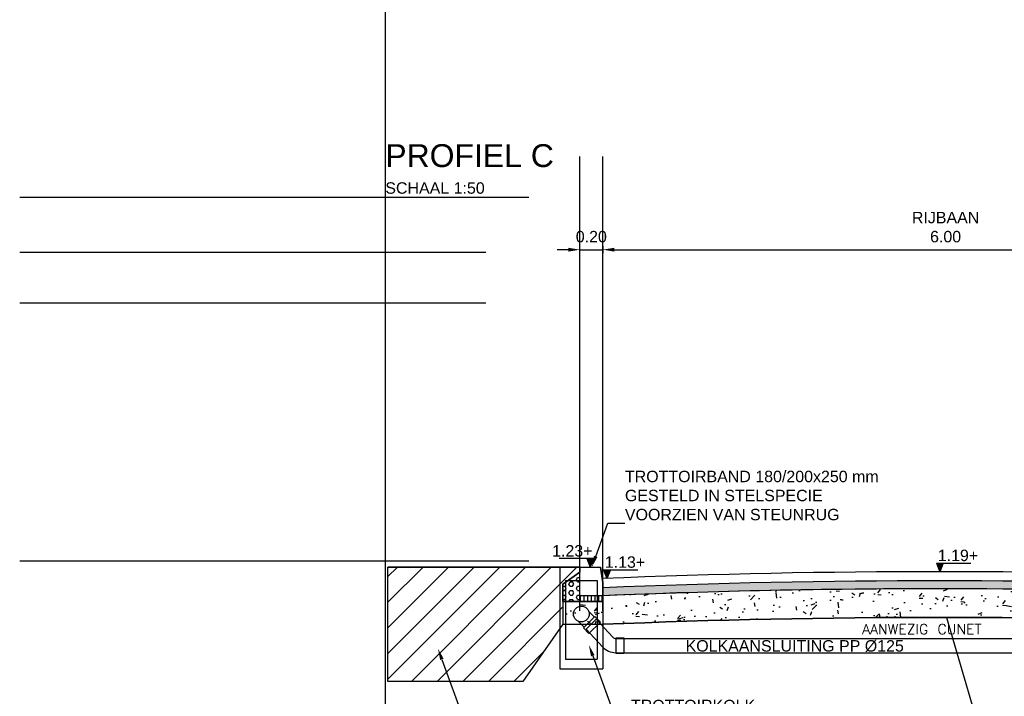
# Model space of a CAD drawing. Header units: metres. Extents: x 252743 to 254903, y 592696 to 593766.
# Tile 222 of 256: x 254494.01 to 254502.63, y 593457.32 to 593463.24. Entities that reach past the tile are written whole.
import ezdxf
from ezdxf import colors
from ezdxf.entities.mleader import LeaderData, LeaderLine
from ezdxf.math import Vec2, Vec3

# ---------------------------------------------------------------- set-up
doc = ezdxf.new("R2010")
doc.units = ezdxf.units.M
for name, color, linetype in [('B-WB-PROFIEL-LIJN', 8, 'Continuous'), ('B-WB-PROFIEL-TEKST 50', 8, 'Continuous'), ('N-WB-PROFIEL-ARC', 8, 'Continuous'), ('N-WB-PROFIEL-ARC STELSPECIE', 8, 'Continuous'), ('N-WB-PROFIEL-LIJN', 3, 'Continuous'), ('N-WB-PROFIEL-MAATVOERING', 7, 'Continuous'), ('N-WB-PROFIEL-TEKST 50', 7, 'Continuous')]:
    doc.layers.add(name, color=color, linetype=linetype)
doc.layers.add('N-WB-PROFIEL-HULP', color=6, linetype='Continuous', plot=False)
doc.layers.get('0').freeze()
doc.styles.add('B_STANDARD 50', font='txt.shx', dxfattribs={"height": 0.09})
doc.styles.add('N_STANDAARD HOLLEMA', font='arial.ttf', dxfattribs={"height": 2})
doc.styles.add('N_STANDARD 50', font='arial.ttf', dxfattribs={"height": 0.1})
doc.dimstyles.new('N_DIMENSION 50', dxfattribs={"dimtxt": 0.1, "dimasz": 0.1, "dimexe": 0.03125, "dimexo": 0.03125, "dimgap": 0.0625, "dimtad": 1, "dimzin": 3, "dimdsep": 46, "dimtxsty": 'N_STANDARD 50', "dimcen": 0, "dimazin": 3, "dimtfac": 1, "dimtix": 1, "dimtmove": 2, "dimatfit": 3, "dimfxl": 0.03125, "dimfxlon": 1, "dimtfill": 1, "dimtolj": 1, "dimtzin": 0, "dimarcsym": 0})

# ---------------------------------------------------------------- blocks, each defined once
blk = doc.blocks.new('*D155')
at = {"layer": 'Defpoints', "color": 0, "transparency": 16777216}
for p in [(254499.1114487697, 593461.9425917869), (254498.9114487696, 593461.2250859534), (254499.1114487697, 593461.2250859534)]:
    blk.add_point(p, dxfattribs=at)
at = {"layer": 'N-WB-PROFIEL-MAATVOERING', "color": 0, "lineweight": -2, "transparency": 16777216}
for p, q in [((254498.8114487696, 593461.2250859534), (254498.7114487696, 593461.2250859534)), ((254498.9114487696, 593461.2250859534), (254498.9114487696, 593461.2563359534)), ((254498.9114487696, 593461.2250859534), (254499.1114487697, 593461.2250859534)), ((254499.1114487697, 593461.2563359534), (254499.1114487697, 593461.1938359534)), ((254499.2114487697, 593461.2250859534), (254499.3114487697, 593461.2250859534))]:
    blk.add_line(p, q, dxfattribs=at)
at = {"layer": 'N-WB-PROFIEL-MAATVOERING', "color": 0, "transparency": 16777216}
for points in [[(254498.8114487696, 593461.2417526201), (254498.8114487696, 593461.2084192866), (254498.9114487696, 593461.2250859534)], [(254499.2114487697, 593461.2417526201), (254499.2114487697, 593461.2084192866), (254499.1114487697, 593461.2250859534)]]:
    blk.add_solid(points, dxfattribs=at)
at = {"layer": 'N-WB-PROFIEL-MAATVOERING', "color": 0, "transparency": 16777216, "insert": (254499.0114487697, 593461.3386432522), "char_height": 0.1, "attachment_point": 5, "style": 'N_STANDARD 50', "bg_fill": 3, "box_fill_scale": 1.1, "bg_fill_color": 256, "bg_fill_true_color": 13158600, "bg_fill_transparency": 0}
blk.add_mtext('\\A1;0.20', dxfattribs=at)
blk = doc.blocks.new('*D156')
at = {"layer": 'Defpoints', "color": 0, "transparency": 16777216}
for p in [(254499.1114487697, 593461.2250859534), (254505.1114487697, 593461.2250859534), (254505.1114487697, 593461.2250859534)]:
    blk.add_point(p, dxfattribs=at)
at = {"layer": 'N-WB-PROFIEL-MAATVOERING', "color": 0, "lineweight": -2, "transparency": 16777216}
for p, q in [((254499.1114487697, 593461.2250859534), (254499.1114487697, 593461.2563359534)), ((254499.2114487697, 593461.2250859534), (254505.0114487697, 593461.2250859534)), ((254505.1114487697, 593461.2250859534), (254505.1114487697, 593461.2563359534))]:
    blk.add_line(p, q, dxfattribs=at)
at = {"layer": 'N-WB-PROFIEL-MAATVOERING', "color": 0, "transparency": 16777216}
for points in [[(254499.2114487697, 593461.2417526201), (254499.2114487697, 593461.2084192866), (254499.1114487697, 593461.2250859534)], [(254505.0114487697, 593461.2417526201), (254505.0114487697, 593461.2084192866), (254505.1114487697, 593461.2250859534)]]:
    blk.add_solid(points, dxfattribs=at)
at = {"layer": 'N-WB-PROFIEL-MAATVOERING', "color": 0, "transparency": 16777216, "insert": (254502.1114487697, 593461.4219765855), "char_height": 0.1, "attachment_point": 5, "style": 'N_STANDARD 50', "bg_fill": 3, "box_fill_scale": 1.1, "bg_fill_color": 256, "bg_fill_true_color": 13158600, "bg_fill_transparency": 0}
blk.add_mtext('\\A1;RIJBAAN\\P6.00', dxfattribs=at)
blk = doc.blocks.new('HOOGTE PROFIEL')
blk.add_hatch(color=256).paths.add_polyline_path([(259012.3851491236, 473788.5879741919), (259012.355135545, 473788.6633820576), (259012.4151627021, 473788.6633820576)])
for p, q in [((259012.355135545, 473788.6633820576), (259012.655135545, 473788.6633820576)), ((259012.355135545, 473788.6633820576), (259012.3851491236, 473788.5879741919)), ((259012.4151627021, 473788.6633820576), (259012.3851491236, 473788.5879741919))]:
    blk.add_line(p, q)
blk = doc.blocks.new('HOOGTE')
blk.add_blockref('HOOGTE PROFIEL', (-259012.3851491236, -473788.5879741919))
at = {"style": 'N_STANDARD 50'}
blk.add_attdef('HOOGTE', (-0.018619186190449, 0.09257553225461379), '', height=0.1, dxfattribs=at)

msp = doc.modelspace()

# ---------------------------------------------------------------- hatches: boundary and pattern name
at = {"layer": 'N-WB-PROFIEL-ARC'}
h = msp.add_hatch(dxfattribs=at)
h.set_pattern_fill('ANSI31', color=256, scale=0.05)
h.set_pattern_definition([(45, (253842.659189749, 593370.4463339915), (-0.1122532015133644, 0.1122532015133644), [])])
h.paths.add_polyline_path([(254497.231448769, 593458.4472309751), (254498.9114487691, 593458.4473839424), (254498.9114487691, 593458.4018395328), (254498.7631343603, 593458.2973839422), (254498.7631343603, 593458.1473839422), (254498.7631343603, 593457.9474218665), (254498.4131343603, 593457.4473839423), (254497.2314487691, 593457.4473839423)])
h = msp.add_hatch(dxfattribs=at)
h.set_pattern_fill('HEX', color=256, scale=0.006999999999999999, style=0)
h.set_pattern_definition([(0, (254610.7724644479, 593431.3724175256), (0, 0.03849482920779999), [0.02222499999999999, -0.04444999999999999]), (120, (254610.7724644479, 593431.3724175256), (-0.03333750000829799, -0.01924741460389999), [0.02222499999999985, -0.04444999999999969]), (59.99999999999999, (254610.7946894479, 593431.3724175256), (-0.03333750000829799, 0.0192474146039), [0.02222499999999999, -0.04444999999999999])])
h.paths.add_polyline_path([(254498.9114487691, 593458.4018395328), (254498.7631343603, 593458.2973839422), (254498.7631343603, 593458.1473839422), (254498.9131343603, 593458.1473839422), (254498.9114487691, 593458.1973839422)])
h = msp.add_hatch(dxfattribs=at)
h.set_pattern_fill('AR-CONC', color=256, scale=0.002, style=0)
h.set_pattern_definition([(49.99999999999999, (44576.52824312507, 70895.71306399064), (0.364369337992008, -0.03187817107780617), [0.0381, -0.4191]), (355, (44576.52824312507, 70895.71306399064), (-0.07048684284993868, 0.3821136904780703), [0.03048, -0.33528116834]), (100.4514447, (44576.55860713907, 70895.71040748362), (0.2938824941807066, 0.3502355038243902), [0.03238001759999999, -0.3561804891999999]), (46.18420000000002, (44576.52824312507, 70895.81466399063), (0.5421580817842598, -0.0840846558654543), [0.05714999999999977, -0.6286499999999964]), (96.63555760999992, (44576.57342292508, 70895.80765699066), (0.474808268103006, 0.4948522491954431), [0.04857004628, -0.53427121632]), (351.1841511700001, (44576.52824312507, 70895.81466399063), (0.4748082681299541, 0.4948522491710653), [0.04571993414, -0.50291946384]), (21, (44576.57904312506, 70895.78926399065), (0.303228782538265, -0.2045303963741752), [0.0381, -0.4191]), (326.0000000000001, (44576.57904312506, 70895.78926399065), (0.1236040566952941, 0.3683759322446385), [0.03048, -0.33528]), (71.45144499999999, (44576.60431219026, 70895.77221979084), (0.4268328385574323, 0.1638455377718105), [0.03238001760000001, -0.3561798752]), (37.50000000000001, (44576.52824312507, 70895.71306399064), (0.006177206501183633, 0.1691100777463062), [0, -0.331216, 0, -0.34036, 0, -0.33655]), (7.499999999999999, (44576.52824312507, 70895.71306399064), (0.1336393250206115, 0.200361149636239), [0, -0.194056, 0, -0.323596, 0, -0.12827]), (327.5, (44576.41495912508, 70895.71306399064), (0.2711811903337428, -0.01145748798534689), [0, -0.127, 0, -0.39624, 0, -0.52578]), (317.5, (44576.36415912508, 70895.71306399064), (0.2962583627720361, 0.05085298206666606), [0, -0.1651, 0, -0.263144, 0, -0.37338])])
edge = h.paths.add_edge_path()
edge.add_line((254499.2177437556, 593458.2015196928), (254499.2177437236, 593458.2015196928))
edge.add_line((254499.2177437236, 593458.2015196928), (254499.1116071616, 593458.197512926))
edge.add_line((254499.1116071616, 593458.197512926), (254499.1116071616, 593458.1473839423))
edge.add_line((254499.1116071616, 593458.1473839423), (254498.7631343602, 593458.1473839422))
edge.add_line((254498.7631343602, 593458.1473839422), (254498.7631343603, 593457.9474218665))
edge.add_line((254498.7631343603, 593457.9474218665), (254499.1114487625, 593457.9470504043))
edge.add_arc((254502.0614487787, 593385.9241001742), 72.08333968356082, 87.66747441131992, 92.34547633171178, ccw=False)
edge.add_line((254504.9951691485, 593457.9477153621), (254505.5114487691, 593457.9477153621))
edge.add_line((254505.5114487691, 593457.9477153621), (254505.5114487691, 593458.1974678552))
edge.add_line((254505.5114487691, 593458.1974678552), (254505.0116072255, 593458.197512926))
edge.add_line((254505.0116072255, 593458.197512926), (254505.0053601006, 593458.1975140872))
edge.add_arc((254502.0618508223, 593386.3874208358), 71.87039543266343, 87.65274920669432, 92.26794206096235)
h = msp.add_hatch(dxfattribs=at)
h.set_pattern_fill('AR-SAND', color=256, scale=0.001)
h.set_pattern_definition([(37.50000000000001, (44576.52824312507, 70895.71306399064), (-0.001600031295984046, 0.04894132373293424), [0, -0.038608, 0, -0.04318, 0, -0.041275]), (7.499999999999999, (44576.52824312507, 70895.71306399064), (0.04495232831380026, 0.07168251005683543), [0, -0.020828, 0, -0.034798, 0, -0.013335]), (327.5, (44576.49700112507, 70895.71306399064), (0.0790992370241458, 0.0001437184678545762), [0, -0.0127, 0, -0.04572, 0, -0.05969]), (317.5, (44576.49700112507, 70895.71306399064), (0.07635564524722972, 0.02229293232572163), [0, -0.00635, 0, -0.029972, 0, -0.03429])])
edge = h.paths.add_edge_path()
edge.add_line((254499.2177437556, 593458.2015196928), (254499.1116072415, 593458.197512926))
edge.add_line((254499.1116072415, 593458.197512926), (254499.1114487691, 593458.1973839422))
edge.add_line((254499.1114487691, 593458.1973839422), (254499.1116072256, 593458.2573839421))
edge.add_line((254499.1116072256, 593458.2573839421), (254499.1116072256, 593458.2673839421))
edge.add_line((254499.1116072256, 593458.2673839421), (254499.2114519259, 593458.2713262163))
edge.add_arc((254502.0618388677, 593386.3868293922), 71.94098685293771, 87.65272039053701, 92.27072088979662, ccw=False)
edge.add_line((254505.0082754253, 593458.2674533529), (254505.0116072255, 593458.2673839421))
edge.add_line((254505.0116072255, 593458.2673839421), (254505.0116072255, 593458.2673802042))
edge.add_line((254505.0116072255, 593458.2673802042), (254505.0116072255, 593458.2673839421))
edge.add_line((254505.0116072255, 593458.2673839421), (254505.0116072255, 593458.197512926))
edge.add_arc((254502.0649041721, 593386.2292130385), 72.02860020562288, 87.65536497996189, 92.26538883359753)
at = {"layer": 'N-WB-PROFIEL-ARC STELSPECIE'}
h = msp.add_hatch(dxfattribs=at)
h.set_pattern_fill('LINE', color=256, scale=0.01, angle=90, style=0)
h.set_pattern_definition([(90, (254610.7724644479, 593431.3724175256), (-0.03175, 1.944126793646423e-18), [])])
h.paths.add_polyline_path([(254499.1116071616, 593458.1973839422), (254498.9131343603, 593458.1973839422), (254498.9131343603, 593458.1473839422), (254499.1116071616, 593458.1473839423)])

# ---------------------------------------------------------------- linework, layer by layer
at = {"layer": 'B-WB-PROFIEL-LIJN'}
msp.add_line((254502.1199699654, 593458.0074161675), (254502.4636570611, 593456.832400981), dxfattribs=at)
at = {"layer": 'N-WB-PROFIEL-HULP'}
for p, q in [((254497.2090364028, 593481.4621398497), (254497.2090364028, 593451.2850303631)), ((254498.4645265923, 593461.6810714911), (254494.009864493, 593461.6810714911)), ((254498.0871086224, 593461.1996215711), (254494.009864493, 593461.1996215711)), ((254498.0871086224, 593460.7579865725), (254494.009864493, 593460.7579865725)), ((254498.4645265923, 593458.4993012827), (254494.009864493, 593458.4993012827)), ((254498.7631343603, 593458.1473839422), (254498.7631343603, 593457.9474218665)), ((254498.7631343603, 593457.9474218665), (254498.7848199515, 593457.9474218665))]:
    msp.add_line(p, q, dxfattribs=at)
at = {"layer": 'N-WB-PROFIEL-HULP', "elevation": -0.09732799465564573}
for points in [[(254497.231448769, 593458.4472309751), (254498.9114487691, 593458.4473839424), (254498.9114487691, 593458.4018395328), (254498.7631343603, 593458.2973839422), (254498.7631343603, 593458.1473839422), (254498.7631343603, 593457.9474218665), (254498.4131343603, 593457.4473839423), (254497.2314487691, 593457.4473839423)], [(254498.9114487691, 593458.4018395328), (254498.7631343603, 593458.2973839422), (254498.7631343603, 593458.1473839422), (254498.9131343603, 593458.1473839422), (254498.9114487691, 593458.1973839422)], [(254499.1116071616, 593458.1973839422), (254498.9131343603, 593458.1973839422), (254498.9131343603, 593458.1473839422), (254499.1116071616, 593458.1473839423)]]:
    msp.add_lwpolyline(points, close=True, dxfattribs=at)
msp.add_lwpolyline([(254499.2177437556, 593458.2015196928), (254499.2177437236, 593458.2015196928), (254499.1116071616, 593458.197512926), (254499.1116071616, 593458.1473839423), (254498.7631343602, 593458.1473839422), (254498.7631343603, 593457.9474218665), (254499.1114487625, 593457.9470504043, -0.02041446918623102), (254504.9951691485, 593457.9477153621), (254504.9951691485, 593457.9477153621), (254505.5114487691, 593457.9477153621), (254505.5114487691, 593458.1974678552), (254505.0116072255, 593458.197512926), (254505.0053601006, 593458.1975140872, 0.02014030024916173), (254499.2177437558, 593458.2015196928)], format="xyb", close=True, dxfattribs=at)
at = {"layer": 'N-WB-PROFIEL-LIJN'}
for p, q in [((254498.9114487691, 593458.4473839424), (254497.2314487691, 593458.4472309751)), ((254498.7631343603, 593458.2973839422), (254498.9114487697, 593458.4018395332)), ((254498.7631343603, 593458.1473839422), (254498.7631343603, 593458.2973839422)), ((254498.7631343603, 593458.2973839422), (254498.7631343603, 593457.9474218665)), ((254498.9131343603, 593458.1973839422), (254498.9131343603, 593458.1473839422)), ((254499.1116071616, 593458.1973839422), (254499.1116071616, 593458.1473839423)), ((254498.7631343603, 593458.1473839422), (254499.1116071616, 593458.1473839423)), ((254498.7631343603, 593457.9474218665), (254499.1114487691, 593457.9474218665)), ((254499.0531639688, 593457.9907546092), (254499.2009044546, 593457.8343914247)), ((254498.9667801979, 593457.905752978), (254499.1082213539, 593457.7505126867)), ((254499.2264927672, 593457.8232710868), (254502.8810626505, 593457.8232710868)), ((254499.2276651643, 593457.6982710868), (254502.8810626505, 593457.6982710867))]:
    msp.add_line(p, q, dxfattribs=at)
at = {"layer": 'N-WB-PROFIEL-LIJN', "color": 8}
for p, q in [((254498.7348199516, 593458.4473839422), (254498.7348199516, 593457.5582230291)), ((254498.7348199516, 593458.4473839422), (254499.0914487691, 593458.4473839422)), ((254499.1114487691, 593458.3123839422), (254499.0914487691, 593458.4473839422)), ((254498.7848199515, 593458.3310086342), (254498.7848199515, 593457.6410477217)), ((254498.7848199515, 593458.3310086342), (254499.0614487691, 593458.3310086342)), ((254499.0614487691, 593458.3310086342), (254499.0614487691, 593457.6410477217)), ((254499.1114487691, 593458.3123839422), (254499.1114487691, 593457.5582230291)), ((254498.7848199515, 593457.6410477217), (254499.0614487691, 593457.6410477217)), ((254498.7348199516, 593457.5582230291), (254499.1114487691, 593457.5582230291))]:
    msp.add_line(p, q, dxfattribs=at)
at = {"layer": 'N-WB-PROFIEL-LIJN', "color": 8, "extrusion": (0, 0, -1)}
for p, q in [((254499.0381979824, 593458.009697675), (254498.9887005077, 593458.0591951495)), ((254498.9499833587, 593457.9228133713), (254498.900485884, 593457.9723108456)), ((254499.0531639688, 593457.9907546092), (254498.9667801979, 593457.905752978))]:
    msp.add_line(p, q, dxfattribs=at)
at = {"layer": 'N-WB-PROFIEL-LIJN', "elevation": -0.09732799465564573}
msp.add_lwpolyline([(254498.9114487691, 593458.1973839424), (254498.9114487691, 593458.4473839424), (254499.0914487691, 593458.4473839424), (254499.1114487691, 593458.3123839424), (254499.1114487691, 593458.1973839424)], close=True, dxfattribs=at)
at = {"layer": 'N-WB-PROFIEL-LIJN', "color": 8}
for points in [[(254499.0912309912, 593457.9651499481), (254499.042440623, 593458.0139403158), (254498.9441527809, 593457.9170666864), (254498.9908218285, 593457.867569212)], [(254499.2276651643, 593457.8286621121), (254499.2967027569, 593457.8289527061), (254499.2967027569, 593457.69209847), (254499.2276651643, 593457.69209847)]]:
    msp.add_lwpolyline(points, close=True, dxfattribs=at)
at = {"layer": 'N-WB-PROFIEL-LIJN', "elevation": -0.09732799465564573}
msp.add_lwpolyline([(254498.7631343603, 593457.9474218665), (254498.4131343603, 593457.4473839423), (254497.2314487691, 593457.4473839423)], dxfattribs=at)
at = {"layer": 'N-WB-PROFIEL-LIJN', "color": 8}
msp.add_circle((254498.9241974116, 593458.0369920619), 0.06940000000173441, dxfattribs=at)
at = {"layer": 'N-WB-PROFIEL-LIJN'}
for centre, radius, start, end in [((254502.0614487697, 593385.8773839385), 72.53001723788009, 87.66897634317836, 92.33102365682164), ((254502.0614487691, 593385.9241783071), 72.40326161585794, 87.66747187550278, 92.33510681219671), ((254502.0614487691, 593385.9241783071), 72.33326161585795, 87.66747187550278, 92.33736785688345), ((254502.0614487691, 593385.9241783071), 72.08326161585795, 87.66747187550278, 92.34547886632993), ((254499.2264927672, 593457.8582710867), 0.035, 222.3369995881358, 270), ((254499.2264927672, 593457.8582710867), 0.16, 222.3369995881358, 270)]:
    msp.add_arc(centre, radius, start, end, dxfattribs=at)

# ---------------------------------------------------------------- block references
at = {"layer": 'N-WB-PROFIEL-TEKST 50'}
ref = msp.add_blockref('HOOGTE', (254499.00153101, 593458.4473839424, -0.09732799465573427), dxfattribs=dict(at, xscale=-1))
ref.add_attrib('HOOGTE', '1.23+', (254498.6686495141, 593458.5399594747, -0.09732799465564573), dxfattribs={"layer": '0', "height": 0.1, "style": 'N_STANDARD 50'})
for p, values in [((254499.1481584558, 593458.3488689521), {'HOOGTE': '1.13+'}), ((254502.0614487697, 593458.4074011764), {'HOOGTE': '1.19+'})]:
    msp.add_blockref('HOOGTE', p, dxfattribs=at).add_auto_attribs(values)

# ---------------------------------------------------------------- texts
at = {"layer": 'B-WB-PROFIEL-TEKST 50', "color": 8, "insert": (254501.3815093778, 593457.859249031), "char_height": 0.09, "width": 1.330248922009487, "attachment_point": 7, "style": 'B_STANDARD 50'}
msp.add_mtext('AANWEZIG CUNET', dxfattribs=at)
at = {"layer": 'N-WB-PROFIEL-TEKST 50', "insert": (254497.2090364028, 593462.1481708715), "char_height": 0.1, "width": 2.187972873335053, "attachment_point": 1, "style": 'N_STANDARD 50'}
msp.add_mtext('{\\H2x;PROFIEL C\\P}SCHAAL 1:50', dxfattribs=at)
at = {"layer": 'N-WB-PROFIEL-TEKST 50', "lineweight": -3, "insert": (254501.7460054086, 593457.7044286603), "char_height": 0.1, "width": 2.156916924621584, "attachment_point": 9, "style": 'N_STANDARD 50'}
msp.add_mtext('KOLKAANSLUITING PP Ø125', dxfattribs=at)

# ---------------------------------------------------------------- dimensions: what is measured, and where the dimension line sits
at = {"layer": 'N-WB-PROFIEL-MAATVOERING'}
dim = msp.add_linear_dim(base=(254499.1114487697, 593461.2250859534), p1=(254498.9114487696, 593461.2250859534), p2=(254499.1114487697, 593461.9425917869), dimstyle='N_DIMENSION 50', dxfattribs=at)
dim.commit()
dim.dimension.update_dxf_attribs({"geometry": '*D155', "text_midpoint": (254499.0114487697, 593461.3386432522)})

# ---------------------------------------------------------------- leaders
at = {"layer": 'N-WB-PROFIEL-TEKST 50'}
ml = msp.add_multileader_mtext('Standard', dxfattribs=at)
ml.set_content('TROTTOIRBAND 180/200x250 mm\\PGESTELD IN STELSPECIE  \\PVOORZIEN VAN STEUNRUG', color=256, style='N_STANDAARD HOLLEMA')
ml.set_leader_properties()
ml.build(insert=Vec2(0, 0))
ml.multileader.update_dxf_attribs({"text_left_attachment_type": 5, "text_right_attachment_type": 8, "dogleg_length": 1, "arrow_head_size": 0.1, "scale": 0.05})
ctx = ml.context
ctx.base_point, ctx.scale, ctx.char_height, ctx.arrow_head_size, ctx.landing_gap_size, ctx.plane_origin = Vec3(254499.2056078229, 593458.832111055), 0.05, 0.1, 0.1, 0.1, Vec3(254499.0155786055, 593458.4473839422)
ctx.left_attachment, ctx.right_attachment = 5, 8
notes = []
notes.append((ctx, [(0, (1, 1, 0), (254499.1556078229, 593458.832111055), (1, 0), 0.05, [(0, [(254499.0155786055, 593458.4473839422)], 0, [])])]))
ctx.mtext.insert, ctx.mtext.width, ctx.mtext.flow_direction = Vec3(254499.3056078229, 593459.2906967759), 2.575717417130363e-14, 5
ml = msp.add_multileader_mtext('Standard', dxfattribs=at)
ml.set_content('TROTTOIRKOLK', color=256, style='N_STANDAARD HOLLEMA')
ml.set_leader_properties()
ml.build(insert=Vec2(0, 0))
ml.multileader.update_dxf_attribs({"text_left_attachment_type": 5, "text_right_attachment_type": 8, "dogleg_length": 1, "arrow_head_size": 0.1, "scale": 0.05})
ctx = ml.context
ctx.base_point, ctx.scale, ctx.char_height, ctx.arrow_head_size, ctx.landing_gap_size, ctx.plane_origin = Vec3(254499.2588252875, 593457.1645289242), 0.05, 0.1, 0.1, 0.1, Vec3(254498.9900926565, 593457.7654918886)
ctx.left_attachment, ctx.right_attachment = 5, 8
notes.append((ctx, [(0, (1, 1, 0), (254499.2088252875, 593457.1645289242), (1, 0), 0.05, [(0, [(254498.9900926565, 593457.7654918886)], 0, [])])]))
ctx.mtext.insert, ctx.mtext.flow_direction = Vec3(254499.3588252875, 593457.2863024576), 5
ml = msp.add_multileader_mtext('Standard', dxfattribs=at)
ml.set_content('AANBRENGEN TEELAARDE\\PLAAGDIKTE 1000 mm', color=256, style='N_STANDAARD HOLLEMA')
ml.set_leader_properties()
ml.build(insert=Vec2(0, 0))
ml.multileader.update_dxf_attribs({"text_left_attachment_type": 5, "text_right_attachment_type": 8, "dogleg_length": 1, "arrow_head_size": 0.1, "scale": 0.05})
ctx = ml.context
ctx.base_point, ctx.scale, ctx.char_height, ctx.arrow_head_size, ctx.landing_gap_size, ctx.plane_origin = Vec3(254498.0594830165, 593456.8008840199), 0.05, 0.1, 0.1, 0.1, Vec3(254497.6697286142, 593457.7343515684)
ctx.left_attachment, ctx.right_attachment = 5, 8
notes.append((ctx, [(0, (1, 1, 0), (254498.0094830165, 593456.8008840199), (1, 0), 0.05, [(0, [(254497.6697286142, 593457.7343515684)], 0, [])])]))
ctx.mtext.insert, ctx.mtext.flow_direction = Vec3(254498.1594830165, 593457.0909613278), 5
for ctx, leaders in notes:
    for number, flags, end, landing, length, lines in leaders:
        leader = LeaderData()
        leader.index, (leader.has_last_leader_line, leader.has_dogleg_vector, leader.attachment_direction) = number, flags
        leader.last_leader_point, leader.dogleg_vector, leader.dogleg_length = Vec3(end), Vec3(landing), length
        for number, points, colour, breaks in lines:
            line = LeaderLine()
            line.index, line.vertices, line.color, line.breaks = number, Vec3.list(points), colors.encode_raw_color(colour), breaks
            leader.lines.append(line)
        ctx.leaders.append(leader)

# ---------------------------------------------------------------- next in the draw order: linework, layer by layer
at = {"layer": 'N-WB-PROFIEL-HULP'}
msp.add_line((254498.9114487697, 593458.0649182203), (254498.9114487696, 593462.0393077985), dxfattribs=at)

# ---------------------------------------------------------------- next in the draw order: dimensions: what is measured, and where the dimension line sits
at = {"layer": 'N-WB-PROFIEL-MAATVOERING'}
dim = msp.add_linear_dim(base=(254505.1114487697, 593461.2250859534), p1=(254499.1114487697, 593461.2250859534), p2=(254505.1114487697, 593461.2250859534), text='RIJBAAN\\P<>', dimstyle='N_DIMENSION 50', dxfattribs=at)
dim.commit()
dim.dimension.update_dxf_attribs({"geometry": '*D156', "text_midpoint": (254502.1114487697, 593461.4219765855)})

# ---------------------------------------------------------------- next in the draw order: linework, layer by layer
at = {"layer": 'N-WB-PROFIEL-HULP'}
msp.add_line((254499.1114487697, 593458.0649182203), (254499.1114487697, 593462.0393077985), dxfattribs=at)

doc.saveas('drawing.dxf')
